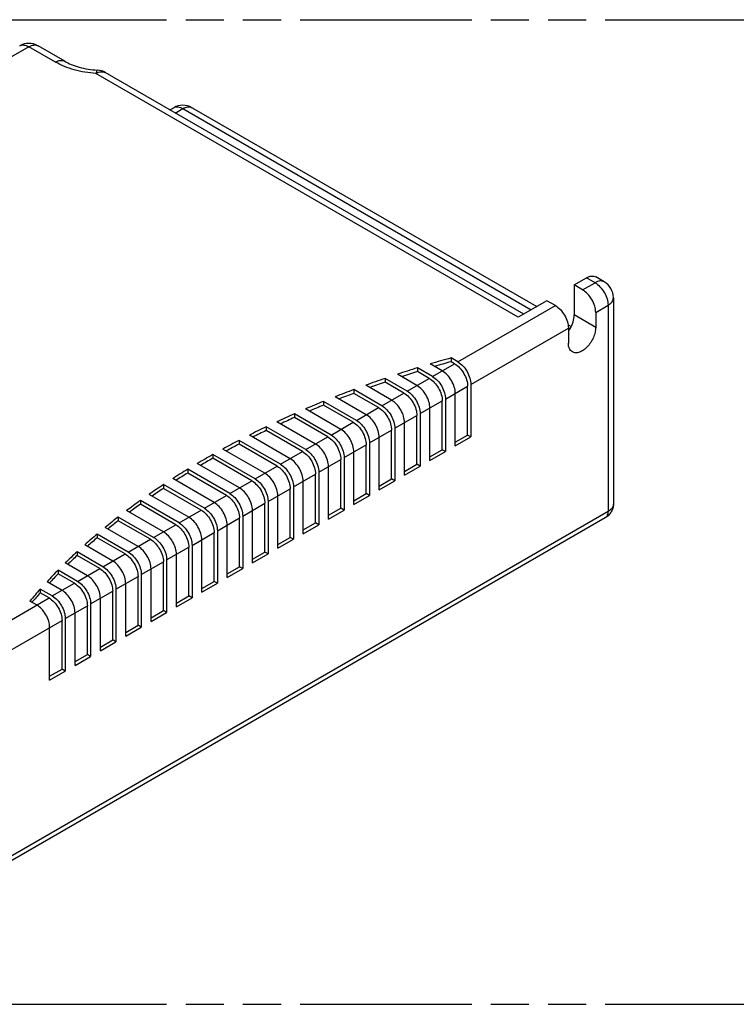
# Model space of a CAD drawing. Header units: millimetres. Extents: x 0 to 210, y 0 to 297.
# Tile 8 of 10: x 98 to 134, y 208 to 258. Entities that reach past the tile are written whole.
import ezdxf

# ---------------------------------------------------------------- set-up
doc = ezdxf.new("R2010")
doc.units = ezdxf.units.MM
doc.header["$LTSCALE"] = 19.36
doc.linetypes.add('PHANTOM', pattern=[0.8, 0.45, -0.05, 0.1, -0.05, 0.1, -0.05])
doc.layers.get('0').update_dxf_attribs({"linetype": 'CONTINUOUS'})
doc.layers.add('DEFAULT_3', color=7, linetype='PHANTOM')
doc.layers.add('Z_AXIS', color=7, linetype='CONTINUOUS')

msp = doc.modelspace()

# ---------------------------------------------------------------- linework, layer by layer
at = {"color": 9, "linetype": 'Continuous'}
for p, q in [((98.31, 256.307), (95.34, 254.592)), ((99.662, 255.526), (98.31, 256.307)), ((98.774, 256.354), (98.776, 256.353)), ((101.783, 255.117), (101.783, 255.117)), ((123.157, 242.571), (101.718, 254.948)), ((105.744, 252.94), (106.13, 253.163)), ((106.13, 253.163), (123.817, 242.952)), ((127.051, 244.323), (126.622, 244.571)), ((126.424, 243.961), (127.051, 244.323)), ((120.089, 240.304), (125.038, 243.161)), ((127.084, 242.818), (127.711, 243.18)), ((127.711, 243.18), (127.711, 232.702)), ((127.084, 242.056), (125.995, 242.685)), ((120.749, 239.16), (125.698, 242.018)), ((118.802, 239.561), (119.924, 240.208)), ((117.515, 238.818), (118.637, 239.465)), ((119.462, 238.417), (120.584, 239.065)), ((116.228, 238.075), (117.35, 238.722)), ((118.175, 237.674), (119.297, 238.322)), ((114.941, 237.332), (116.063, 237.979)), ((116.888, 236.931), (118.01, 237.579)), ((113.654, 236.589), (114.776, 237.236)), ((115.601, 236.188), (116.723, 236.836)), ((112.367, 235.846), (113.489, 236.493)), ((114.314, 235.445), (115.436, 236.093)), ((111.08, 235.103), (112.202, 235.75)), ((109.793, 234.36), (110.915, 235.007)), ((113.027, 234.702), (114.149, 235.35)), ((111.74, 233.959), (112.862, 234.607)), ((108.506, 233.617), (109.628, 234.264)), ((107.219, 232.874), (108.341, 233.521)), ((110.453, 233.216), (111.575, 233.864)), ((109.166, 232.473), (110.288, 233.121)), ((127.711, 232.702), (90.786, 211.383)), ((105.932, 232.131), (107.054, 232.778)), ((104.645, 231.388), (105.767, 232.035)), ((107.879, 231.73), (109.001, 232.378)), ((106.592, 230.987), (107.714, 231.635)), ((103.358, 230.644), (104.48, 231.292)), ((102.072, 229.901), (103.193, 230.549)), ((105.305, 230.244), (106.427, 230.892)), ((104.018, 229.501), (105.14, 230.149)), ((100.785, 229.158), (101.907, 229.806)), ((99.498, 228.415), (100.62, 229.063)), ((102.731, 228.758), (103.853, 229.406)), ((101.445, 228.015), (102.567, 228.663)), ((93.756, 225.101), (99.333, 228.32)), ((100.158, 227.272), (101.28, 227.92)), ((94.416, 223.957), (99.993, 227.177))]:
    msp.add_line(p, q, dxfattribs=at)
at = {"color": 7, "linetype": 'Continuous'}
for p, q in [((100.129, 255.572), (98.776, 256.353)), ((123.431, 242.728), (102.185, 254.994)), ((105.47, 253.098), (105.663, 253.209)), ((106.597, 253.209), (124.091, 243.109)), ((125.995, 244.209), (126.622, 244.571)), ((127.518, 244.37), (127.089, 244.617)), ((126.424, 243.961), (125.995, 244.209)), ((125.995, 244.209), (125.995, 242.685)), ((127.984, 243.561), (127.984, 233.083)), ((124.609, 243.409), (123.157, 242.571)), ((125.038, 243.161), (124.609, 243.409)), ((127.084, 242.818), (127.084, 242.056)), ((125.683, 242.19), (125.843, 242.098)), ((125.698, 242.018), (125.698, 241.256)), ((120.089, 240.304), (119.743, 240.503)), ((118.802, 239.561), (118.04, 240)), ((119.297, 239.846), (118.688, 240.198)), ((119.924, 240.208), (119.743, 240.313)), ((118.01, 239.103), (117.02, 239.674)), ((118.637, 239.465), (118.04, 239.81)), ((116.723, 238.36), (115.41, 239.118)), ((117.515, 238.818), (116.394, 239.464)), ((117.35, 238.722), (116.394, 239.274)), ((120.584, 236.588), (120.584, 239.065)), ((120.749, 239.16), (120.749, 236.493)), ((115.436, 237.617), (113.854, 238.531)), ((116.228, 238.075), (114.805, 238.896)), ((116.063, 237.979), (114.805, 238.705)), ((119.957, 236.036), (119.957, 238.703)), ((114.941, 237.332), (113.27, 238.296)), ((114.776, 237.236), (113.27, 238.106)), ((119.297, 235.845), (119.297, 238.322)), ((119.462, 238.417), (119.462, 235.75)), ((113.654, 236.589), (111.788, 237.666)), ((114.149, 236.874), (112.351, 237.912)), ((118.01, 235.102), (118.01, 237.579)), ((118.175, 237.674), (118.175, 235.007)), ((118.67, 235.293), (118.67, 237.96)), ((112.367, 235.846), (110.357, 237.006)), ((112.862, 236.131), (110.901, 237.263)), ((113.489, 236.493), (111.788, 237.476)), ((117.383, 234.55), (117.383, 237.217)), ((111.575, 235.388), (109.503, 236.585)), ((112.202, 235.75), (110.357, 236.815)), ((116.723, 234.359), (116.723, 236.836)), ((116.888, 236.931), (116.888, 234.264)), ((119.957, 236.227), (120.584, 236.588)), ((120.749, 236.493), (120.584, 236.588)), ((111.08, 235.103), (108.979, 236.316)), ((110.915, 235.007), (108.979, 236.125)), ((115.436, 233.616), (115.436, 236.093)), ((115.601, 236.188), (115.601, 233.521)), ((116.096, 233.807), (116.096, 236.474)), ((119.957, 236.036), (120.749, 236.493)), ((109.793, 234.36), (107.651, 235.596)), ((110.288, 234.645), (108.155, 235.877)), ((114.809, 233.064), (114.809, 235.731)), ((118.67, 235.483), (119.297, 235.845)), ((118.67, 235.293), (119.462, 235.75)), ((119.462, 235.75), (119.297, 235.845)), ((109.001, 233.902), (106.859, 235.139)), ((109.628, 234.264), (107.651, 235.406)), ((114.149, 232.873), (114.149, 235.35)), ((114.314, 235.445), (114.314, 232.778)), ((117.383, 234.74), (118.01, 235.102)), ((117.383, 234.55), (118.175, 235.007)), ((118.175, 235.007), (118.01, 235.102)), ((108.506, 233.617), (106.373, 234.848)), ((108.341, 233.521), (106.373, 234.657)), ((112.862, 232.13), (112.862, 234.607)), ((113.027, 234.702), (113.027, 232.035)), ((113.522, 232.321), (113.522, 234.988)), ((107.219, 232.874), (105.147, 234.07)), ((107.714, 233.159), (105.613, 234.373)), ((112.235, 231.578), (112.235, 234.245)), ((116.096, 233.997), (116.723, 234.359)), ((116.096, 233.807), (116.888, 234.264)), ((116.888, 234.264), (116.723, 234.359)), ((106.427, 232.416), (104.418, 233.577)), ((107.054, 232.778), (105.147, 233.879)), ((110.948, 230.835), (110.948, 233.502)), ((111.575, 231.387), (111.575, 233.864)), ((111.74, 233.959), (111.74, 231.292)), ((114.809, 233.254), (115.436, 233.616)), ((114.809, 233.064), (115.601, 233.521)), ((115.601, 233.521), (115.436, 233.616)), ((105.932, 232.131), (103.972, 233.262)), ((105.767, 232.035), (103.972, 233.072)), ((110.288, 230.644), (110.288, 233.121)), ((110.453, 233.216), (110.453, 230.549)), ((105.14, 231.673), (103.274, 232.751)), ((109.661, 230.092), (109.661, 232.759)), ((113.522, 232.511), (114.149, 232.873)), ((113.522, 232.321), (114.314, 232.778)), ((114.314, 232.778), (114.149, 232.873)), ((127.566, 232.381), (90.641, 211.063)), ((104.645, 231.388), (102.848, 232.425)), ((104.48, 231.292), (102.848, 232.235)), ((108.374, 229.349), (108.374, 232.016)), ((109.001, 229.901), (109.001, 232.378)), ((109.166, 232.473), (109.166, 229.806)), ((112.235, 231.768), (112.862, 232.13)), ((112.235, 231.578), (113.027, 232.035)), ((113.027, 232.035), (112.862, 232.13)), ((103.358, 230.644), (101.777, 231.558)), ((103.853, 230.93), (102.182, 231.895)), ((107.714, 229.158), (107.714, 231.635)), ((107.879, 231.73), (107.879, 229.063)), ((102.567, 230.187), (101.144, 231.009)), ((103.193, 230.549), (101.777, 231.367)), ((107.087, 228.606), (107.087, 231.273)), ((110.948, 231.025), (111.575, 231.387)), ((110.948, 230.835), (111.74, 231.292)), ((111.74, 231.292), (111.575, 231.387)), ((102.072, 229.901), (100.759, 230.66)), ((105.8, 227.863), (105.8, 230.53)), ((106.427, 228.415), (106.427, 230.892)), ((106.592, 230.987), (106.592, 228.32)), ((109.661, 230.282), (110.288, 230.644)), ((109.661, 230.092), (110.453, 230.549)), ((110.453, 230.549), (110.288, 230.644)), ((101.28, 229.444), (100.159, 230.091)), ((101.907, 229.806), (100.759, 230.469)), ((105.14, 227.672), (105.14, 230.149)), ((105.305, 230.244), (105.305, 227.577)), ((100.785, 229.158), (99.795, 229.73)), ((100.62, 229.063), (99.795, 229.539)), ((104.018, 229.501), (104.018, 226.834)), ((104.513, 227.12), (104.513, 229.787)), ((108.374, 229.539), (109.001, 229.901)), ((108.374, 229.349), (109.166, 229.806)), ((109.166, 229.806), (109.001, 229.901)), ((99.993, 228.701), (99.231, 229.141)), ((103.226, 226.377), (103.226, 229.044)), ((103.853, 226.929), (103.853, 229.406)), ((107.087, 228.796), (107.714, 229.158)), ((107.087, 228.606), (107.879, 229.063)), ((107.879, 229.063), (107.714, 229.158)), ((99.498, 228.415), (98.889, 228.767)), ((99.333, 228.32), (98.889, 228.576)), ((102.567, 226.186), (102.567, 228.663)), ((102.731, 228.758), (102.731, 226.091)), ((98.706, 227.958), (98.36, 228.158)), ((101.445, 228.015), (101.445, 225.348)), ((101.94, 225.634), (101.94, 228.301)), ((105.8, 228.053), (106.427, 228.415)), ((105.8, 227.863), (106.592, 228.32)), ((106.592, 228.32), (106.427, 228.415)), ((100.653, 224.891), (100.653, 227.558)), ((101.28, 225.443), (101.28, 227.92)), ((104.513, 227.31), (105.14, 227.672)), ((104.513, 227.12), (105.305, 227.577)), ((105.305, 227.577), (105.14, 227.672)), ((99.993, 224.7), (99.993, 227.177)), ((100.158, 227.272), (100.158, 224.605)), ((99.366, 224.148), (99.366, 226.815)), ((103.226, 226.567), (103.853, 226.929)), ((103.226, 226.377), (104.018, 226.834)), ((104.018, 226.834), (103.853, 226.929)), ((101.94, 225.824), (102.567, 226.186)), ((101.94, 225.634), (102.731, 226.091)), ((102.731, 226.091), (102.567, 226.186)), ((100.653, 225.081), (101.28, 225.443)), ((100.653, 224.891), (101.445, 225.348)), ((101.445, 225.348), (101.28, 225.443)), ((99.366, 224.338), (99.993, 224.7)), ((99.366, 224.148), (100.158, 224.605)), ((100.158, 224.605), (99.993, 224.7))]:
    msp.add_line(p, q, dxfattribs=at)
for centre, radius, start, end in [((98.31, 255.545), 0.933, 60.2783, 119.722), ((101.719, 254.187), 0.933, 59.9666, 86.0322), ((106.13, 252.401), 0.933, 60.0019, 120.0004), ((127.051, 243.561), 0.933, 359.9994, 59.9992), ((124.342, 242.838), 1.675, 324.1465, 328.8021)]:
    msp.add_arc(centre, radius, start, end, dxfattribs=at)
at = {"color": 9, "linetype": 'Continuous'}
for points, knots in [([(97.845, 256.354), (97.876, 256.371), (97.946, 256.397), (98.063, 256.399), (98.188, 256.369), (98.269, 256.33), (98.31, 256.307)], [0, 0, 0, 0, 0.217768, 0.451039, 0.710369, 1, 1, 1, 1]), ([(98.31, 256.307), (98.35, 256.33), (98.431, 256.369), (98.556, 256.399), (98.673, 256.397), (98.743, 256.371), (98.774, 256.354)], [0, 0, 0, 0, 0.289631, 0.548962, 0.782233, 1, 1, 1, 1]), ([(99.662, 255.526), (99.703, 255.549), (99.785, 255.588), (99.91, 255.618), (100.028, 255.615), (100.098, 255.59), (100.129, 255.572)], [0, 0, 0, 0, 0.289771, 0.549063, 0.782222, 1, 1, 1, 1]), ([(101.718, 254.948), (101.343, 254.974), (100.632, 255.09), (99.957, 255.355), (99.662, 255.526)], [0, 0, 0, 0, 0.524916, 1, 1, 1, 1]), ([(101.783, 255.117), (101.777, 255.118), (101.763, 255.102), (101.75, 255.069), (101.733, 255.015), (101.724, 254.973), (101.718, 254.948)], [0, 0, 0, 0, 0.097044, 0.291036, 0.593466, 1, 1, 1, 1]), ([(101.718, 254.948), (101.759, 254.972), (101.841, 255.011), (101.966, 255.041), (102.084, 255.038), (102.154, 255.012), (102.185, 254.994)], [0, 0, 0, 0, 0.289771, 0.549063, 0.782222, 1, 1, 1, 1]), ([(105.663, 253.209), (105.694, 253.227), (105.765, 253.253), (105.882, 253.256), (106.008, 253.226), (106.089, 253.187), (106.13, 253.163)], [0, 0, 0, 0, 0.217779, 0.450941, 0.710233, 1, 1, 1, 1]), ([(106.13, 253.163), (106.171, 253.187), (106.253, 253.226), (106.378, 253.256), (106.495, 253.253), (106.566, 253.227), (106.597, 253.209)], [0, 0, 0, 0, 0.289771, 0.549063, 0.782222, 1, 1, 1, 1]), ([(127.518, 244.37), (127.487, 244.387), (127.416, 244.413), (127.299, 244.416), (127.174, 244.386), (127.092, 244.347), (127.051, 244.323)], [0, 0, 0, 0, 0.217778, 0.450937, 0.710229, 1, 1, 1, 1]), ([(127.051, 244.323), (127.145, 244.269), (127.322, 244.12), (127.529, 243.837), (127.671, 243.517), (127.711, 243.288), (127.711, 243.18)], [0, 0, 0, 0, 0.237221, 0.499997, 0.762773, 1, 1, 1, 1]), ([(127.711, 243.18), (127.752, 243.204), (127.826, 243.255), (127.915, 243.348), (127.971, 243.452), (127.984, 243.526), (127.984, 243.561)], [0, 0, 0, 0, 0.289772, 0.549065, 0.782224, 1, 1, 1, 1]), ([(127.984, 233.083), (127.984, 233.047), (127.971, 232.973), (127.915, 232.87), (127.826, 232.777), (127.752, 232.726), (127.711, 232.702)], [0, 0, 0, 0, 0.217776, 0.450934, 0.710227, 1, 1, 1, 1]), ([(127.711, 232.702), (127.711, 232.666), (127.706, 232.599), (127.678, 232.506), (127.632, 232.431), (127.589, 232.395), (127.566, 232.381)], [0, 0, 0, 0, 0.289772, 0.549064, 0.782223, 1, 1, 1, 1])]:
    msp.add_open_spline(points, degree=3, knots=knots, dxfattribs=at)
at = {"color": 7, "linetype": 'Continuous'}
for points, knots in [([(100.129, 255.572), (100.237, 255.509), (100.477, 255.394), (101.024, 255.211), (101.474, 255.139), (101.783, 255.117)], [0, 0, 0, 0, 0.216774, 0.460834, 1, 1, 1, 1]), ([(126.622, 244.571), (126.663, 244.595), (126.745, 244.633), (126.87, 244.664), (126.987, 244.661), (127.058, 244.635), (127.089, 244.617)], [0, 0, 0, 0, 0.289771, 0.549063, 0.782222, 1, 1, 1, 1]), ([(127.084, 242.818), (127.084, 242.927), (127.044, 243.155), (126.902, 243.475), (126.695, 243.758), (126.518, 243.907), (126.424, 243.961)], [0, 0, 0, 0, 0.237226, 0.500001, 0.762776, 1, 1, 1, 1]), ([(125.038, 243.161), (125.132, 243.107), (125.309, 242.958), (125.516, 242.675), (125.658, 242.355), (125.698, 242.126), (125.698, 242.018)], [0, 0, 0, 0, 0.237224, 0.499999, 0.762774, 1, 1, 1, 1]), ([(125.774, 241.971), (125.842, 242.084), (125.948, 242.314), (125.995, 242.566), (125.995, 242.685)], [0, 0, 0, 0, 0.52551, 1, 1, 1, 1]), ([(127.084, 242.056), (127.084, 241.972), (127.061, 241.796), (126.973, 241.538), (126.838, 241.289), (126.667, 241.069), (126.473, 240.898), (126.271, 240.787), (126.073, 240.748), (125.95, 240.779), (125.901, 240.807)], [0, 0, 0, 0, 0.128829, 0.270567, 0.417884, 0.562386, 0.696201, 0.813595, 0.913066, 1, 1, 1, 1]), ([(125.901, 240.807), (125.869, 240.826), (125.808, 240.877), (125.744, 240.982), (125.706, 241.112), (125.698, 241.206), (125.698, 241.256)], [0, 0, 0, 0, 0.217777, 0.450935, 0.710227, 1, 1, 1, 1]), ([(119.924, 240.208), (120.017, 240.154), (120.195, 240.005), (120.401, 239.722), (120.543, 239.402), (120.584, 239.173), (120.584, 239.065)], [0, 0, 0, 0, 0.237224, 0.499999, 0.762774, 1, 1, 1, 1]), ([(120.089, 240.304), (120.182, 240.249), (120.36, 240.1), (120.566, 239.817), (120.708, 239.497), (120.749, 239.269), (120.749, 239.16)], [0, 0, 0, 0, 0.237225, 0.499999, 0.762774, 1, 1, 1, 1]), ([(118.802, 239.561), (118.895, 239.506), (119.073, 239.357), (119.28, 239.074), (119.421, 238.754), (119.462, 238.526), (119.462, 238.417)], [0, 0, 0, 0, 0.237225, 0.499999, 0.762774, 1, 1, 1, 1]), ([(119.957, 238.703), (119.957, 238.811), (119.916, 239.04), (119.775, 239.36), (119.568, 239.643), (119.39, 239.792), (119.297, 239.846)], [0, 0, 0, 0, 0.237226, 0.500002, 0.762776, 1, 1, 1, 1]), ([(118.67, 237.96), (118.67, 238.068), (118.629, 238.297), (118.488, 238.617), (118.281, 238.9), (118.103, 239.049), (118.01, 239.103)], [0, 0, 0, 0, 0.237226, 0.500002, 0.762776, 1, 1, 1, 1]), ([(118.637, 239.465), (118.73, 239.411), (118.908, 239.262), (119.115, 238.979), (119.256, 238.659), (119.297, 238.43), (119.297, 238.322)], [0, 0, 0, 0, 0.237224, 0.499999, 0.762774, 1, 1, 1, 1]), ([(117.35, 238.722), (117.443, 238.668), (117.621, 238.519), (117.828, 238.236), (117.969, 237.916), (118.01, 237.687), (118.01, 237.579)], [0, 0, 0, 0, 0.237224, 0.499999, 0.762774, 1, 1, 1, 1]), ([(117.515, 238.818), (117.608, 238.763), (117.786, 238.614), (117.993, 238.331), (118.134, 238.011), (118.175, 237.783), (118.175, 237.674)], [0, 0, 0, 0, 0.237225, 0.499999, 0.762774, 1, 1, 1, 1]), ([(116.228, 238.075), (116.321, 238.02), (116.499, 237.871), (116.706, 237.588), (116.847, 237.268), (116.888, 237.04), (116.888, 236.931)], [0, 0, 0, 0, 0.237225, 0.499999, 0.762774, 1, 1, 1, 1]), ([(117.383, 237.217), (117.383, 237.325), (117.342, 237.554), (117.201, 237.874), (116.994, 238.157), (116.816, 238.306), (116.723, 238.36)], [0, 0, 0, 0, 0.237226, 0.500002, 0.762776, 1, 1, 1, 1]), ([(116.096, 236.474), (116.096, 236.582), (116.055, 236.811), (115.914, 237.131), (115.707, 237.414), (115.529, 237.563), (115.436, 237.617)], [0, 0, 0, 0, 0.237226, 0.500002, 0.762776, 1, 1, 1, 1]), ([(116.063, 237.979), (116.156, 237.925), (116.334, 237.776), (116.541, 237.493), (116.682, 237.173), (116.723, 236.944), (116.723, 236.836)], [0, 0, 0, 0, 0.237224, 0.499999, 0.762774, 1, 1, 1, 1]), ([(114.776, 237.236), (114.87, 237.182), (115.047, 237.033), (115.254, 236.75), (115.395, 236.43), (115.436, 236.201), (115.436, 236.093)], [0, 0, 0, 0, 0.237224, 0.499999, 0.762774, 1, 1, 1, 1]), ([(114.941, 237.332), (115.035, 237.277), (115.212, 237.128), (115.419, 236.845), (115.56, 236.525), (115.601, 236.297), (115.601, 236.188)], [0, 0, 0, 0, 0.237225, 0.499999, 0.762774, 1, 1, 1, 1]), ([(113.654, 236.589), (113.748, 236.534), (113.925, 236.385), (114.132, 236.102), (114.273, 235.782), (114.314, 235.554), (114.314, 235.445)], [0, 0, 0, 0, 0.237225, 0.499999, 0.762774, 1, 1, 1, 1]), ([(114.809, 235.731), (114.809, 235.839), (114.768, 236.068), (114.627, 236.388), (114.42, 236.671), (114.243, 236.82), (114.149, 236.874)], [0, 0, 0, 0, 0.237226, 0.500002, 0.762776, 1, 1, 1, 1]), ([(113.522, 234.988), (113.522, 235.096), (113.481, 235.325), (113.34, 235.645), (113.133, 235.928), (112.956, 236.077), (112.862, 236.131)], [0, 0, 0, 0, 0.237226, 0.500002, 0.762776, 1, 1, 1, 1]), ([(113.489, 236.493), (113.583, 236.439), (113.76, 236.29), (113.967, 236.007), (114.108, 235.687), (114.149, 235.458), (114.149, 235.35)], [0, 0, 0, 0, 0.237224, 0.499999, 0.762774, 1, 1, 1, 1]), ([(112.202, 235.75), (112.296, 235.696), (112.473, 235.547), (112.68, 235.264), (112.821, 234.944), (112.862, 234.715), (112.862, 234.607)], [0, 0, 0, 0, 0.237224, 0.499999, 0.762774, 1, 1, 1, 1]), ([(112.367, 235.846), (112.461, 235.791), (112.638, 235.642), (112.845, 235.359), (112.986, 235.039), (113.027, 234.811), (113.027, 234.702)], [0, 0, 0, 0, 0.237225, 0.499999, 0.762774, 1, 1, 1, 1]), ([(110.915, 235.007), (111.009, 234.953), (111.186, 234.804), (111.393, 234.521), (111.534, 234.201), (111.575, 233.972), (111.575, 233.864)], [0, 0, 0, 0, 0.237224, 0.499999, 0.762774, 1, 1, 1, 1]), ([(111.08, 235.103), (111.174, 235.048), (111.351, 234.899), (111.558, 234.616), (111.699, 234.296), (111.74, 234.068), (111.74, 233.959)], [0, 0, 0, 0, 0.237225, 0.499999, 0.762774, 1, 1, 1, 1]), ([(112.235, 234.245), (112.235, 234.353), (112.194, 234.582), (112.053, 234.902), (111.846, 235.185), (111.669, 235.334), (111.575, 235.388)], [0, 0, 0, 0, 0.237226, 0.500002, 0.762776, 1, 1, 1, 1]), ([(110.948, 233.502), (110.948, 233.61), (110.907, 233.839), (110.766, 234.159), (110.559, 234.442), (110.382, 234.591), (110.288, 234.645)], [0, 0, 0, 0, 0.237226, 0.500002, 0.762776, 1, 1, 1, 1]), ([(109.628, 234.264), (109.722, 234.21), (109.899, 234.061), (110.106, 233.778), (110.248, 233.458), (110.288, 233.229), (110.288, 233.121)], [0, 0, 0, 0, 0.237224, 0.499999, 0.762774, 1, 1, 1, 1]), ([(109.793, 234.36), (109.887, 234.305), (110.064, 234.156), (110.271, 233.873), (110.412, 233.553), (110.453, 233.325), (110.453, 233.216)], [0, 0, 0, 0, 0.237225, 0.499999, 0.762774, 1, 1, 1, 1]), ([(108.341, 233.521), (108.435, 233.467), (108.612, 233.318), (108.819, 233.035), (108.961, 232.715), (109.001, 232.486), (109.001, 232.378)], [0, 0, 0, 0, 0.237224, 0.499999, 0.762774, 1, 1, 1, 1]), ([(108.506, 233.617), (108.6, 233.562), (108.777, 233.413), (108.984, 233.13), (109.126, 232.81), (109.166, 232.582), (109.166, 232.473)], [0, 0, 0, 0, 0.237225, 0.499999, 0.762774, 1, 1, 1, 1]), ([(109.661, 232.759), (109.661, 232.867), (109.621, 233.096), (109.479, 233.416), (109.272, 233.699), (109.095, 233.848), (109.001, 233.902)], [0, 0, 0, 0, 0.237226, 0.500002, 0.762776, 1, 1, 1, 1]), ([(108.374, 232.016), (108.374, 232.124), (108.334, 232.353), (108.192, 232.673), (107.985, 232.956), (107.808, 233.105), (107.714, 233.159)], [0, 0, 0, 0, 0.237226, 0.500002, 0.762776, 1, 1, 1, 1]), ([(127.984, 233.083), (127.984, 233.012), (127.965, 232.868), (127.878, 232.671), (127.743, 232.503), (127.628, 232.417), (127.566, 232.381)], [0, 0, 0, 0, 0.250477, 0.500697, 0.750478, 1, 1, 1, 1]), ([(107.054, 232.778), (107.148, 232.724), (107.325, 232.575), (107.532, 232.292), (107.674, 231.972), (107.714, 231.743), (107.714, 231.635)], [0, 0, 0, 0, 0.237224, 0.499999, 0.762774, 1, 1, 1, 1]), ([(107.219, 232.874), (107.313, 232.819), (107.49, 232.67), (107.697, 232.387), (107.839, 232.067), (107.879, 231.839), (107.879, 231.73)], [0, 0, 0, 0, 0.237225, 0.499999, 0.762774, 1, 1, 1, 1]), ([(105.767, 232.035), (105.861, 231.981), (106.038, 231.832), (106.245, 231.549), (106.387, 231.229), (106.427, 231), (106.427, 230.892)], [0, 0, 0, 0, 0.237224, 0.499999, 0.762774, 1, 1, 1, 1]), ([(105.932, 232.131), (106.026, 232.076), (106.203, 231.927), (106.41, 231.644), (106.552, 231.324), (106.592, 231.096), (106.592, 230.987)], [0, 0, 0, 0, 0.237225, 0.499999, 0.762774, 1, 1, 1, 1]), ([(107.087, 231.273), (107.087, 231.381), (107.047, 231.61), (106.905, 231.93), (106.698, 232.213), (106.521, 232.362), (106.427, 232.416)], [0, 0, 0, 0, 0.237226, 0.500002, 0.762776, 1, 1, 1, 1]), ([(105.8, 230.53), (105.8, 230.638), (105.76, 230.867), (105.618, 231.187), (105.411, 231.47), (105.234, 231.619), (105.14, 231.673)], [0, 0, 0, 0, 0.237226, 0.500002, 0.762776, 1, 1, 1, 1]), ([(104.48, 231.292), (104.574, 231.238), (104.751, 231.089), (104.958, 230.806), (105.1, 230.486), (105.14, 230.257), (105.14, 230.149)], [0, 0, 0, 0, 0.237224, 0.499999, 0.762774, 1, 1, 1, 1]), ([(104.645, 231.388), (104.739, 231.333), (104.916, 231.184), (105.123, 230.901), (105.265, 230.581), (105.305, 230.353), (105.305, 230.244)], [0, 0, 0, 0, 0.237225, 0.499999, 0.762774, 1, 1, 1, 1]), ([(103.193, 230.549), (103.287, 230.495), (103.464, 230.346), (103.671, 230.063), (103.813, 229.743), (103.853, 229.514), (103.853, 229.406)], [0, 0, 0, 0, 0.237224, 0.499999, 0.762774, 1, 1, 1, 1]), ([(103.358, 230.644), (103.452, 230.59), (103.629, 230.441), (103.836, 230.158), (103.978, 229.838), (104.018, 229.61), (104.018, 229.501)], [0, 0, 0, 0, 0.237225, 0.499999, 0.762774, 1, 1, 1, 1]), ([(104.513, 229.787), (104.513, 229.895), (104.473, 230.124), (104.331, 230.444), (104.124, 230.727), (103.947, 230.876), (103.853, 230.93)], [0, 0, 0, 0, 0.237226, 0.500002, 0.762776, 1, 1, 1, 1]), ([(103.226, 229.044), (103.226, 229.152), (103.186, 229.381), (103.044, 229.701), (102.838, 229.984), (102.66, 230.133), (102.567, 230.187)], [0, 0, 0, 0, 0.237226, 0.500002, 0.762776, 1, 1, 1, 1]), ([(101.907, 229.806), (102, 229.752), (102.178, 229.603), (102.384, 229.32), (102.526, 228.999), (102.567, 228.771), (102.567, 228.663)], [0, 0, 0, 0, 0.237224, 0.499999, 0.762774, 1, 1, 1, 1]), ([(102.072, 229.901), (102.165, 229.847), (102.343, 229.698), (102.549, 229.415), (102.691, 229.095), (102.731, 228.867), (102.731, 228.758)], [0, 0, 0, 0, 0.237225, 0.499999, 0.762774, 1, 1, 1, 1]), ([(100.62, 229.063), (100.713, 229.009), (100.891, 228.86), (101.098, 228.577), (101.239, 228.256), (101.28, 228.028), (101.28, 227.92)], [0, 0, 0, 0, 0.237224, 0.499999, 0.762774, 1, 1, 1, 1]), ([(100.785, 229.158), (100.878, 229.104), (101.056, 228.955), (101.263, 228.672), (101.404, 228.352), (101.445, 228.124), (101.445, 228.015)], [0, 0, 0, 0, 0.237225, 0.499999, 0.762774, 1, 1, 1, 1]), ([(101.94, 228.301), (101.94, 228.409), (101.899, 228.638), (101.758, 228.958), (101.551, 229.241), (101.373, 229.39), (101.28, 229.444)], [0, 0, 0, 0, 0.237226, 0.500002, 0.762776, 1, 1, 1, 1]), ([(100.653, 227.558), (100.653, 227.666), (100.612, 227.895), (100.471, 228.215), (100.264, 228.498), (100.086, 228.647), (99.993, 228.701)], [0, 0, 0, 0, 0.237226, 0.500002, 0.762776, 1, 1, 1, 1]), ([(99.333, 228.32), (99.426, 228.266), (99.604, 228.117), (99.811, 227.834), (99.952, 227.513), (99.993, 227.285), (99.993, 227.177)], [0, 0, 0, 0, 0.237224, 0.499999, 0.762774, 1, 1, 1, 1]), ([(99.498, 228.415), (99.591, 228.361), (99.769, 228.212), (99.976, 227.929), (100.117, 227.609), (100.158, 227.381), (100.158, 227.272)], [0, 0, 0, 0, 0.237225, 0.499999, 0.762774, 1, 1, 1, 1]), ([(99.366, 226.815), (99.366, 226.923), (99.325, 227.152), (99.184, 227.472), (98.977, 227.755), (98.799, 227.904), (98.706, 227.958)], [0, 0, 0, 0, 0.237226, 0.500002, 0.762776, 1, 1, 1, 1])]:
    msp.add_open_spline(points, degree=3, knots=knots, dxfattribs=at)
at = {"layer": 'DEFAULT_3', "color": 91, "linetype": 'PHANTOM', "true_color": 0x80ff80}
for p, q in [((50.129, 257.68), (150.129, 257.68)), ((50.129, 207.68), (150.129, 207.68))]:
    msp.add_line(p, q, dxfattribs=at)
at = {"layer": 'Z_AXIS', "color": 7, "linetype": 'Continuous'}
for p, q in [((119.743, 240.503), (119.743, 240.313)), ((118.04, 240), (118.04, 239.81)), ((116.394, 239.464), (116.394, 239.274)), ((114.805, 238.896), (114.805, 238.705)), ((113.27, 238.296), (113.27, 238.106)), ((111.788, 237.666), (111.788, 237.476)), ((110.357, 237.006), (110.357, 236.815)), ((108.979, 236.316), (108.979, 236.125)), ((107.651, 235.596), (107.651, 235.406)), ((106.373, 234.848), (106.373, 234.657)), ((105.147, 234.07), (105.147, 233.879)), ((103.972, 233.262), (103.972, 233.072)), ((102.848, 232.425), (102.848, 232.235)), ((101.777, 231.558), (101.777, 231.367)), ((100.759, 230.66), (100.759, 230.469)), ((99.795, 229.73), (99.795, 229.539)), ((98.889, 228.767), (98.889, 228.576))]:
    msp.add_line(p, q, dxfattribs=at)
for centre, radius, start, end in [((137.183, 178.279), 64.622, 105.65744, 106.63122), ((136.454, 180.684), 62.109, 107.2468, 108.23396), ((137.219, 177.962), 64.754, 105.65779, 106.42841), ((136.495, 180.364), 62.245, 107.24719, 108.02822), ((135.637, 183.132), 59.528, 108.85942, 109.86394), ((135.682, 182.81), 59.668, 108.85984, 109.65445), ((134.734, 185.599), 56.901, 110.5018, 111.5277), ((134.784, 185.276), 57.043, 110.5023, 111.3136), ((133.749, 188.064), 54.247, 112.1806, 113.232), ((133.803, 187.742), 54.389, 112.1811, 113.0125), ((132.688, 190.508), 51.582, 113.9025, 114.9838), ((131.554, 192.912), 48.924, 115.6746, 116.7904), ((132.746, 190.187), 51.725, 113.903, 114.7579), ((131.616, 192.594), 49.066, 115.6752, 116.5571), ((130.355, 195.259), 46.288, 117.5046, 118.6595), ((130.421, 194.945), 46.429, 117.5052, 118.4179), ((129.098, 197.534), 43.689, 119.4002, 120.5995), ((129.166, 197.224), 43.827, 119.4009, 120.3485), ((127.789, 199.722), 41.139, 121.3701, 122.6194), ((127.86, 199.416), 41.275, 121.3709, 122.3578), ((126.438, 201.81), 38.653, 123.4236, 124.7289), ((126.511, 201.51), 38.784, 123.4244, 124.4554), ((125.053, 203.785), 36.24, 125.5706, 126.9385), ((125.127, 203.491), 36.367, 125.5715, 126.6518), ((123.644, 205.637), 33.913, 127.8221, 129.2598), ((123.719, 205.35), 34.035, 127.8231, 128.9583), ((122.221, 207.356), 31.681, 130.19, 131.7053), ((122.297, 207.077), 31.798, 130.191, 131.3874), ((120.796, 208.935), 29.555, 132.6873, 134.2887), ((120.872, 208.663), 29.666, 132.6884, 133.9525), ((119.382, 210.366), 27.542, 135.3279, 137.0246), ((119.457, 210.102), 27.647, 135.3291, 136.6682), ((117.99, 211.645), 25.652, 138.1271, 139.929), ((118.063, 211.389), 25.75, 138.1283, 139.5503)]:
    msp.add_arc(centre, radius, start, end, dxfattribs=at)

doc.saveas('drawing.dxf')
